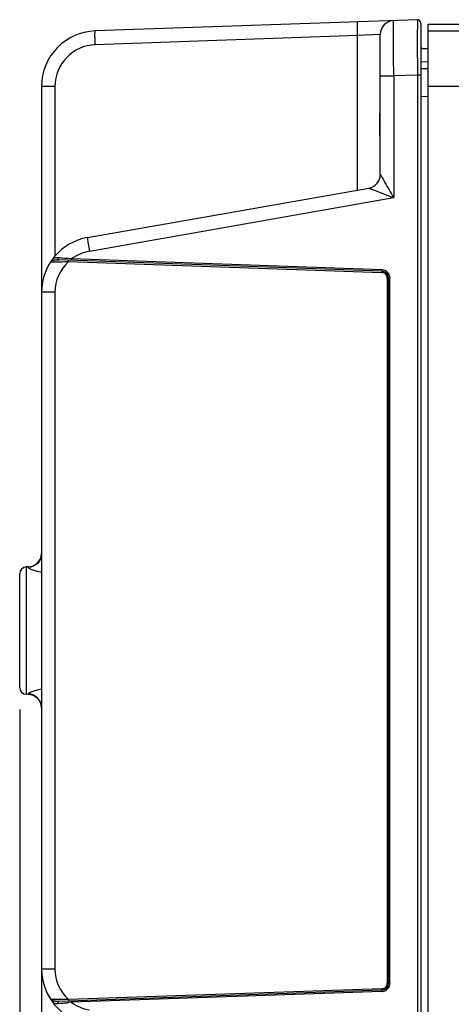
# Model space of a CAD drawing. Header units: inches. Extents: x 0 to 34, y 0 to 22.
# Tile 51 of 101: x 13.2 to 14.4, y 3.8 to 6.6. Entities that reach past the tile are written whole.
import ezdxf

# ---------------------------------------------------------------- set-up
doc = ezdxf.new("R2010")
doc.units = ezdxf.units.IN
doc.header["$LTSCALE"] = 1.87
doc.header["$MEASUREMENT"] = 0
doc.layers.get('0').update_dxf_attribs({"linetype": 'CONTINUOUS'})
doc.layers.add('DIMENSIONS', color=7, linetype='CONTINUOUS')
doc.styles.get("Standard").update_dxf_attribs({"font": 'txt', "width": 0.8})
doc.dimstyles.new('DIMSTYLE_1', dxfattribs={"dimtxt": 0.125, "dimasz": 0.18, "dimexe": 0.125, "dimexo": 0.0625, "dimgap": 0.0625, "dimtad": 0, "dimtih": 1, "dimtoh": 1, "dimzin": 4, "dimdsep": 46, "dimtxsty": 'STANDARD', "dimblk": '_FILLED', "dimblk1": '_FILLED', "dimblk2": '_FILLED', "dimcen": 0.09, "dimazin": 1, "dimtp": 0.001, "dimtm": 0.001, "dimtfac": 1, "dimtofl": 0, "dimtmove": 0, "dimatfit": 3, "dimldrblk": '_FILLED', "dimfxl": 1, "dimtolj": 1, "dimtzin": 4, "dimarcsym": 0})

# ---------------------------------------------------------------- blocks, each defined once
blk = doc.blocks.new('_FILLED')
at = {"color": 0, "linetype": 'BYBLOCK'}
blk.add_solid([(0, 0), (-1, 0.174), (-1, -0.174)], dxfattribs=at)
blk = doc.blocks.new('*D14')
at = {"layer": 'DIMENSIONS', "color": 2, "linetype": 'CONTINUOUS'}
for p, q in [((16.0837, 3.8136), (16.0837, 2.2741)), ((13.2345, 3.2766), (13.2345, 2.2741)), ((13.2345, 2.3991), (14.0341, 2.3991)), ((16.0837, 2.3991), (15.2841, 2.3991))]:
    blk.add_line(p, q, dxfattribs=at)
at = {"layer": 'DIMENSIONS', "color": 2, "linetype": 'CONTINUOUS', "xscale": 0.18, "yscale": 0.18, "zscale": 0.18, "rotation": 180}
blk.add_blockref('_FILLED', (13.2345, 2.3991), dxfattribs=at)
at = {"layer": 'DIMENSIONS', "color": 2, "linetype": 'CONTINUOUS', "xscale": 0.18, "yscale": 0.18, "zscale": 0.18}
blk.add_blockref('_FILLED', (16.0837, 2.3991), dxfattribs=at)
at = {"layer": 'DIMENSIONS', "color": 2, "linetype": 'CONTINUOUS', "insert": (14.6591, 2.4616), "char_height": 0.125, "width": 1.125, "attachment_point": 2, "line_spacing_factor": 0.9}
blk.add_mtext('2.85{\\ftxt.shx;\\W1.000000;\\H0.125000; }[72.4]', dxfattribs=at)
blk = doc.blocks.new('*D15')
at = {"layer": 'DIMENSIONS', "color": 2, "linetype": 'CONTINUOUS'}
for p, q in [((13.1725, 4.6604), (13.1725, 0.7741)), ((21.8135, 3.1866), (21.8135, 0.7741)), ((13.1725, 0.8991), (16.818, 0.8991)), ((21.8135, 0.8991), (18.168, 0.8991))]:
    blk.add_line(p, q, dxfattribs=at)
at = {"layer": 'DIMENSIONS', "color": 2, "linetype": 'CONTINUOUS', "xscale": 0.18, "yscale": 0.18, "zscale": 0.18, "rotation": 180}
blk.add_blockref('_FILLED', (13.1725, 0.8991), dxfattribs=at)
at = {"layer": 'DIMENSIONS', "color": 2, "linetype": 'CONTINUOUS', "xscale": 0.18, "yscale": 0.18, "zscale": 0.18}
blk.add_blockref('_FILLED', (21.8135, 0.8991), dxfattribs=at)
at = {"layer": 'DIMENSIONS', "color": 2, "linetype": 'CONTINUOUS', "insert": (17.493, 0.9616), "char_height": 0.125, "width": 1.225, "attachment_point": 2, "line_spacing_factor": 0.9}
blk.add_mtext('8.64{\\ftxt.shx;\\W1.000000;\\H0.125000; }[219.5]', dxfattribs=at)

msp = doc.modelspace()

# ---------------------------------------------------------------- linework, layer by layer
at = {"color": 7, "linetype": 'CONTINUOUS'}
for p, q in [((14.3001, 6.6181), (13.3865, 6.5862)), ((14.3001, 6.6181), (14.2999, 6.5642)), ((14.3103, 6.6082), (14.3103, 3.1596)), ((14.3303, 3.1615), (14.3303, 6.6057)), ((14.3303, 6.6057), (21.7033, 6.6057)), ((14.1305, 6.5728), (13.3865, 6.5468)), ((14.1951, 6.5764), (14.1305, 6.5728)), ((14.1305, 6.1346), (14.1305, 6.5728)), ((14.1951, 6.179), (14.1951, 6.5764)), ((14.8869, 6.5859), (14.3303, 6.5859)), ((14.2999, 6.5642), (14.2999, 6.5588)), ((14.2999, 6.5588), (14.3001, 6.4607)), ((14.3103, 6.5359), (14.3303, 6.5359)), ((14.3103, 6.4994), (14.3303, 6.4989)), ((14.1951, 6.4583), (14.2331, 6.4583)), ((14.3001, 6.4607), (14.2331, 6.4583)), ((14.2331, 6.4583), (14.2331, 6.1129)), ((14.3001, 6.4607), (14.3001, 3.3072)), ((14.3103, 6.4607), (14.3001, 6.4607)), ((14.3103, 6.4797), (14.3303, 6.4792)), ((13.2345, 6.4288), (13.2345, 3.3391)), ((13.2725, 6.4288), (13.2345, 6.4288)), ((13.2725, 6.4288), (13.2725, 5.9468)), ((14.9222, 6.4285), (14.3303, 6.4285)), ((14.3103, 6.401), (14.3303, 6.4005)), ((14.1951, 6.179), (14.1973, 6.1745)), ((14.1973, 6.1745), (14.2001, 6.1694)), ((13.3646, 5.9995), (14.1626, 6.1402)), ((14.1626, 6.1402), (14.1671, 6.1384)), ((13.3701, 5.9608), (14.2331, 6.1129)), ((13.2604, 5.9311), (13.2697, 5.9311)), ((13.2646, 5.9369), (13.265, 5.9376)), ((14.1997, 5.9043), (13.2837, 5.9363)), ((13.2996, 5.9406), (13.2927, 5.9412)), ((13.2941, 5.9312), (13.3, 5.9313)), ((13.3069, 5.94), (13.2996, 5.9406)), ((13.3106, 5.9314), (13.3106, 5.9353)), ((13.3106, 5.9314), (14.1997, 5.9003)), ((14.1997, 5.9082), (13.3197, 5.9389)), ((13.3197, 5.935), (13.3197, 5.9389)), ((14.1997, 5.9082), (14.1997, 5.9043)), ((14.1997, 5.9043), (14.1997, 5.9003)), ((14.2149, 5.8846), (14.2149, 3.8832)), ((14.2149, 5.8846), (14.2225, 5.8846)), ((14.2187, 3.8832), (14.2187, 5.8846)), ((14.2225, 3.8832), (14.2225, 5.8846)), ((13.2725, 5.8445), (13.2345, 5.8445)), ((13.2725, 5.8445), (13.2725, 3.9234)), ((13.1965, 5.0648), (13.1915, 5.0646)), ((13.1915, 4.7033), (13.1915, 5.0646)), ((13.1965, 5.0635), (13.1965, 5.0648)), ((13.1725, 4.7229), (13.1725, 5.0449)), ((13.1965, 4.7031), (13.1915, 4.7033)), ((13.1965, 4.7031), (13.1965, 4.7043)), ((13.2725, 3.9234), (13.2345, 3.9234)), ((14.1997, 3.8636), (13.2837, 3.8316)), ((14.1997, 3.8675), (13.3106, 3.8365)), ((14.1997, 3.8596), (13.3197, 3.8289)), ((14.1997, 3.8675), (14.1997, 3.8636)), ((14.1997, 3.8636), (14.1997, 3.8596)), ((14.2225, 3.8832), (14.2149, 3.8832)), ((13.2609, 3.8362), (13.2604, 3.8368)), ((13.2612, 3.8368), (13.2604, 3.8368)), ((13.2616, 3.8356), (13.2609, 3.8362)), ((13.2689, 3.8367), (13.2612, 3.8368)), ((13.2642, 3.834), (13.2616, 3.8356)), ((13.2645, 3.8313), (13.265, 3.8303)), ((13.2837, 3.8316), (13.2756, 3.8316)), ((13.3106, 3.8365), (13.3106, 3.8325)), ((13.3197, 3.8289), (13.3197, 3.8328)), ((13.3197, 3.8289), (13.3108, 3.8281))]:
    msp.add_line(p, q, dxfattribs=at)
for centre, radius, start, end in [((14.2345, 6.5764), 0.0394, 91.9961, 179.9999), ((14.3004, 6.6082), 0.00984, 0.0145, 91.9995), ((13.392, 6.4288), 0.1575, 92, 180), ((13.3906, 6.4288), 0.1181, 92.0005, 179.9995), ((14.3172, 6.5438), 0.00787, 207.3556, 269.9989), ((14.1557, 6.179), 0.0394, 280, 0.0001), ((14.1557, 6.179), 0.0394, 300.0263, 340.0037), ((14.5662, 7.1397), 1.078, 248.2681, 248.761), ((16.6662, 12.5404), 6.8726, 248.75313, 249.26566), ((13.392, 5.8445), 0.1575, 99.9917, 180), ((13.3906, 5.8444), 0.1181, 100.0006, 126.8747), ((13.2764, 5.9105), 0.0264, 116.8125, 117.5433), ((13.2781, 5.907), 0.0302, 116.1195, 116.7703), ((13.2652, 9.4856), 3.5545, 270.0714, 270.4649), ((13.3906, 5.8445), 0.1181, 132.6087, 179.999), ((13.005, 2.3913), 3.5616, 85.3663, 85.5456), ((13.2608, 9.8495), 3.9184, 270.5734, 270.7286), ((12.8792, 0.8882), 5.0699, 85.016, 85.1617), ((14.1989, 5.885), 0.0232, 85.8352, 87.9893), ((14.199, 5.8846), 0.0197, 359.9992, 88), ((14.1988, 5.8843), 0.0239, 66.2035, 85.7685), ((14.1989, 5.8846), 0.0236, 21.8381, 66.1094), ((14.1991, 5.8846), 0.0158, 14.461, 30.0201), ((14.1991, 5.8846), 0.0158, 0.0282, 14.3963), ((14.1987, 5.8845), 0.0239, 1.8404, 21.7489), ((14.1994, 5.8846), 0.0231, 0.0023, 1.7636), ((13.1951, 5.1041), 0.0394, 272, 357.7832), ((13.1921, 5.0449), 0.0197, 92, 180), ((13.1921, 4.7229), 0.0197, 180, 268), ((13.1951, 4.6637), 0.0394, 2.2168, 88), ((13.392, 3.9234), 0.1575, 180, 260), ((13.3906, 3.9234), 0.1181, 180.001, 227.3916), ((14.199, 3.8832), 0.0197, 271.9914, 0.0008), ((14.1992, 3.8833), 0.0158, 272.0279, 286.4972), ((14.1989, 3.8828), 0.0232, 272.0105, 274.158), ((14.1988, 3.8835), 0.0239, 274.2237, 293.7204), ((14.1991, 3.8833), 0.0158, 286.5607, 302.0281), ((14.1989, 3.8832), 0.0236, 293.8125, 338.0645), ((14.1987, 3.8833), 0.0239, 338.1561, 358.1502), ((14.1994, 3.8832), 0.0231, 358.2283, 359.9977), ((13.2764, 3.8575), 0.0265, 242.4649, 243.2014), ((13.2785, 3.8616), 0.0311, 243.2573, 243.8844), ((13.2697, 3.8437), 0.0112, 243.8889, 247.8642), ((13.2707, 3.8461), 0.0138, 247.8478, 250.7874), ((13.2656, 0.3566), 3.4802, 89.5815, 89.946), ((13.266, 0.4289), 3.4078, 89.4593, 89.5789), ((13.2615, -0.021), 3.8578, 89.2706, 89.4562), ((12.952, 8.0431), 4.2302, 274.4698, 274.5936), ((12.9823, 7.6603), 3.8462, 274.6, 274.7522), ((12.9446, 8.1127), 4.3001, 274.7528, 274.8849), ((13.3906, 3.9234), 0.1181, 233.1246, 259.9995)]:
    msp.add_arc(centre, radius, start, end, dxfattribs=at)
for points, knots in [([(14.1305, 6.5728), (14.1303, 6.5778), (14.1301, 6.5851), (14.13, 6.5944), (14.1299, 6.6002), (14.13, 6.6051), (14.13, 6.6084), (14.1302, 6.6103), (14.1302, 6.6113), (14.1303, 6.6118), (14.1304, 6.6121), (14.1305, 6.6121)], [0, 0, 0, 0, 0.381918, 0.554511, 0.70568, 0.829768, 0.922221, 0.955324, 0.979311, 0.994089, 1, 1, 1, 1]), ([(14.2331, 6.4583), (14.233, 6.4686), (14.2329, 6.4886), (14.2327, 6.5178), (14.2326, 6.5447), (14.2325, 6.5651), (14.2325, 6.5796), (14.2326, 6.5888), (14.2326, 6.5967), (14.2327, 6.6033), (14.2327, 6.6079), (14.2328, 6.6109), (14.2328, 6.6126), (14.2329, 6.6139), (14.2329, 6.6149), (14.233, 6.6153), (14.233, 6.6157), (14.2331, 6.6157)], [0, 0, 0, 0, 0.195034, 0.382617, 0.555453, 0.706967, 0.772862, 0.831306, 0.881754, 0.92371, 0.956774, 0.969874, 0.980635, 0.989034, 0.99506, 0.998707, 1, 1, 1, 1]), ([(13.3865, 6.5468), (13.3863, 6.5518), (13.3861, 6.5591), (13.3859, 6.5684), (13.3859, 6.5743), (13.3859, 6.5791), (13.386, 6.5824), (13.3861, 6.5843), (13.3862, 6.5853), (13.3863, 6.5858), (13.3864, 6.5862), (13.3865, 6.5862)], [0, 0, 0, 0, 0.381918, 0.554511, 0.70568, 0.829768, 0.922221, 0.955324, 0.979311, 0.994089, 1, 1, 1, 1]), ([(14.1951, 6.248), (14.1951, 6.26), (14.1943, 6.2843), (14.1935, 6.3209), (14.1943, 6.3575), (14.1951, 6.3818), (14.1951, 6.3938)], [0, 0, 0, 0, 0.24609, 0.499987, 0.753897, 1, 1, 1, 1]), ([(14.2001, 6.1694), (14.2025, 6.1652), (14.2134, 6.1463), (14.2244, 6.1275), (14.2331, 6.1129)], [0, 0, 0, 0, 0.223952, 1, 1, 1, 1]), ([(14.1626, 6.1402), (14.1626, 6.1402), (14.1626, 6.1402), (14.1626, 6.1402), (14.1626, 6.1402)], [0, 0, 0, 0, 0.48573, 1, 1, 1, 1]), ([(13.3646, 5.9995), (13.3645, 5.9995), (13.3645, 5.9992), (13.3645, 5.9987), (13.3645, 5.9977), (13.3646, 5.997), (13.3646, 5.9965)], [0, 0, 0, 0, 0.075737, 0.265709, 0.574203, 1, 1, 1, 1]), ([(13.3646, 5.9965), (13.3651, 5.9917), (13.3669, 5.9798), (13.3688, 5.9679), (13.3701, 5.9608)], [0, 0, 0, 0, 0.398365, 1, 1, 1, 1]), ([(13.2604, 5.9311), (13.2606, 5.9313), (13.2616, 5.9325), (13.263, 5.9333), (13.2642, 5.9339)], [0, 0, 0, 0, 0.183622, 1, 1, 1, 1]), ([(13.2648, 5.9342), (13.265, 5.9343), (13.2662, 5.9348), (13.2675, 5.9352), (13.2685, 5.9354)], [0, 0, 0, 0, 0.229513, 1, 1, 1, 1]), ([(13.2816, 5.9421), (13.2798, 5.9422), (13.2763, 5.9424), (13.2716, 5.9418), (13.2676, 5.9404), (13.2657, 5.9386), (13.265, 5.9376)], [0, 0, 0, 0, 0.311226, 0.57369, 0.794356, 1, 1, 1, 1]), ([(13.2685, 5.9354), (13.2689, 5.9355), (13.271, 5.9359), (13.273, 5.9361), (13.2746, 5.9362)], [0, 0, 0, 0, 0.227631, 1, 1, 1, 1]), ([(13.2746, 5.9362), (13.2753, 5.9362), (13.2784, 5.9364), (13.2814, 5.9363), (13.2837, 5.9363)], [0, 0, 0, 0, 0.232107, 1, 1, 1, 1]), ([(13.2837, 5.9363), (13.2827, 5.9363), (13.2809, 5.9385), (13.2812, 5.9409), (13.2816, 5.9421)], [0, 0, 0, 0, 0.429475, 1, 1, 1, 1]), ([(13.2345, 5.1026), (13.2345, 5.0976), (13.2325, 5.0875), (13.2241, 5.0747), (13.2115, 5.066), (13.2015, 5.0637), (13.1965, 5.0635)], [0, 0, 0, 0, 0.249209, 0.498874, 0.749194, 1, 1, 1, 1]), ([(13.2345, 5.0491), (13.2295, 5.0501), (13.2204, 5.0523), (13.2099, 5.0557), (13.2032, 5.0586), (13.1997, 5.0604), (13.1975, 5.0618), (13.1965, 5.063), (13.1965, 5.0635)], [0, 0, 0, 0, 0.370547, 0.679689, 0.802458, 0.898626, 0.964443, 1, 1, 1, 1]), ([(13.1965, 4.7043), (13.1965, 4.7048), (13.1975, 4.706), (13.1997, 4.7074), (13.2032, 4.7093), (13.2099, 4.7121), (13.2204, 4.7156), (13.2295, 4.7177), (13.2345, 4.7187)], [0, 0, 0, 0, 0.035556, 0.101376, 0.197533, 0.320283, 0.629404, 1, 1, 1, 1]), ([(13.2345, 4.6653), (13.2345, 4.6702), (13.2325, 4.6803), (13.2241, 4.6931), (13.2115, 4.7019), (13.2015, 4.7042), (13.1965, 4.7043)], [0, 0, 0, 0, 0.249208, 0.498873, 0.749194, 1, 1, 1, 1]), ([(13.2756, 3.8316), (13.2747, 3.8316), (13.2715, 3.8319), (13.2683, 3.8323), (13.2661, 3.8331)], [0, 0, 0, 0, 0.28787, 1, 1, 1, 1]), ([(13.2816, 3.8257), (13.2812, 3.827), (13.2809, 3.8293), (13.2827, 3.8315), (13.2837, 3.8316)], [0, 0, 0, 0, 0.570531, 1, 1, 1, 1]), ([(13.269, 3.827), (13.2698, 3.8267), (13.2739, 3.8254), (13.2783, 3.8255), (13.2816, 3.8257)], [0, 0, 0, 0, 0.209635, 1, 1, 1, 1])]:
    msp.add_open_spline(points, degree=3, knots=knots, dxfattribs=at)
for points in [[(14.1927, 6.1655), (14.1943, 6.1698), (14.1951, 6.1744), (14.1951, 6.179)], [(14.1626, 6.1402), (14.1671, 6.141), (14.1715, 6.1426), (14.1754, 6.1449)], [(13.2648, 5.9342), (13.2644, 5.935), (13.2643, 5.936), (13.2646, 5.9369)], [(14.2077, 5.8979), (14.2053, 5.8994), (14.2025, 5.9002), (14.1997, 5.9003)], [(14.2128, 5.8925), (14.2116, 5.8946), (14.2097, 5.8965), (14.2077, 5.8979)], [(14.2075, 3.8699), (14.2096, 3.8712), (14.2114, 3.8731), (14.2127, 3.8752)], [(14.2127, 3.8752), (14.2141, 3.8776), (14.2149, 3.8805), (14.2149, 3.8832)], [(13.2648, 3.8337), (13.2644, 3.8329), (13.2643, 3.8321), (13.2645, 3.8313)], [(13.265, 3.8303), (13.266, 3.8289), (13.2674, 3.8277), (13.269, 3.827)]]:
    msp.add_open_spline(points, degree=3, dxfattribs=at)

# ---------------------------------------------------------------- dimensions: what is measured, and where the dimension line sits
at = {"layer": 'DIMENSIONS', "color": 2, "linetype": 'CONTINUOUS'}
dim = msp.add_linear_dim(base=(13.1725, 0.8991), p1=(21.8135, 3.2491), p2=(13.1725, 4.7229), angle=180, dimstyle='DIMSTYLE_1', dxfattribs=at)
dim.commit()
dim.dimension.update_dxf_attribs({"geometry": '*D15', "text_midpoint": (17.493, 0.8991), "dimtype": 160})
dim = msp.add_linear_dim(base=(16.0837, 2.3991), p1=(13.2345, 3.3391), p2=(16.0837, 3.8761), dimstyle='DIMSTYLE_1', dxfattribs=at)
dim.commit()
dim.dimension.update_dxf_attribs({"geometry": '*D14', "text_midpoint": (14.6591, 2.3991), "dimtype": 160})

doc.saveas('drawing.dxf')
